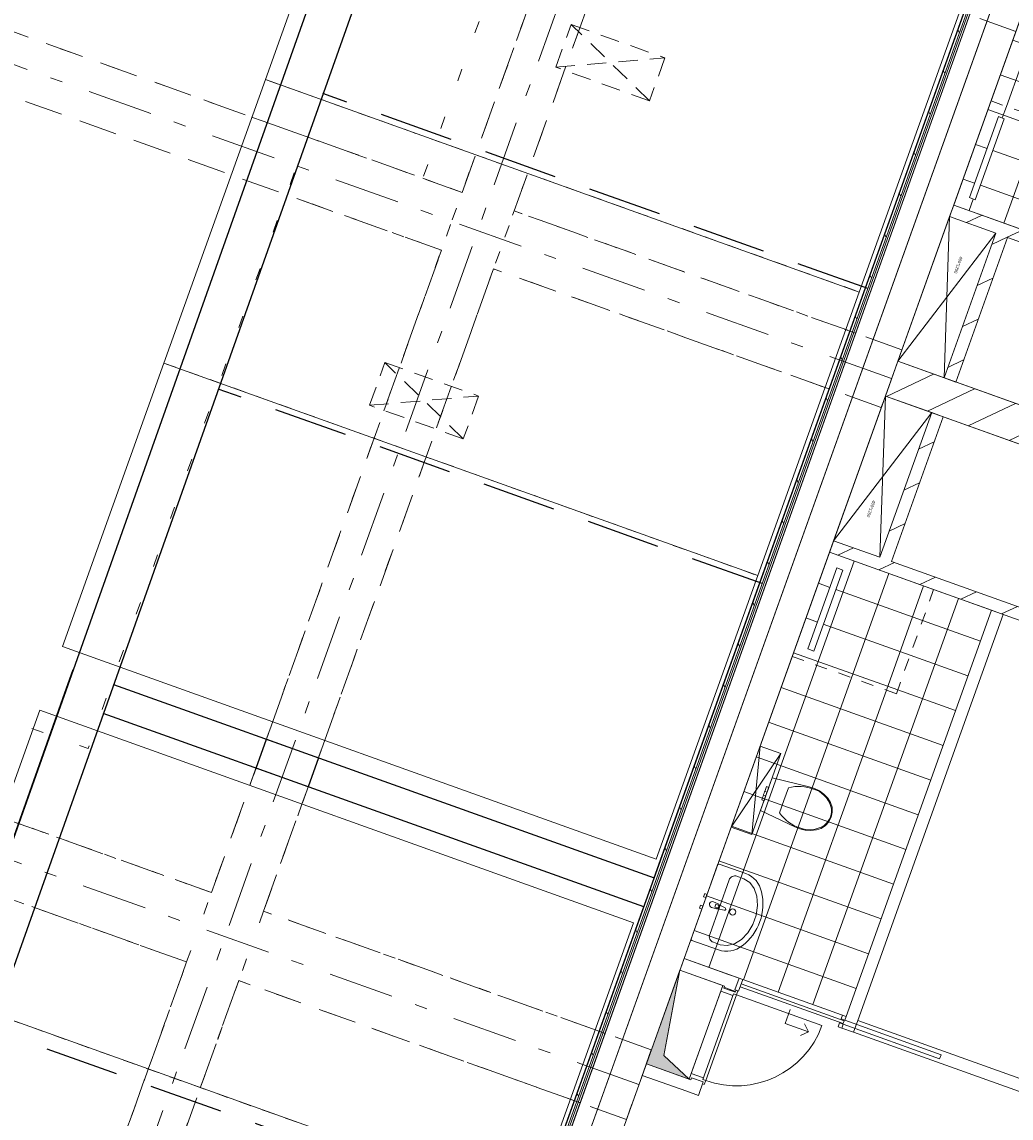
# Model space of a CAD drawing. Header units: metres. Extents: x 136314.7 to 136393.7, y 453293.7 to 453383.2.
# Tile 28 of 95: x 136362.3 to 136370.4, y 453301.6 to 453310.5. Entities that reach past the tile are written whole.
import ezdxf

# ---------------------------------------------------------------- set-up
doc = ezdxf.new("R2010")
doc.units = ezdxf.units.M
doc.set_wipeout_variables(frame=1)
for name, pattern in [('B0602', [312.5, 0, -312.5]), ('B0605', [966.6699999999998, 533.33, -233.3366666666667, 0.003333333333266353, -199.9999999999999]), ('B0701', [234.1199934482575, 155.9999942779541, -78.11999917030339]), ('B0702', [117.3700004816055, 78.11999917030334, -39.25000131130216]), ('B0703', [468.7000036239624, 312.5, -156.2000036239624]), ('DASHED__G2', [0.8999999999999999, 0.6, -0.3]), ('Wipeout_Contour', [1000, 0, -1000])]:
    doc.linetypes.add(name, pattern=pattern)
for name, color, linetype in [('-DR-nw-vh-scheiding verhardingen', 1, 'Continuous'), ('kavelgrens', 211, 'Continuous'), ('SIT_Situatie plgr_4_23 Vloeren', 7, 'Continuous'), ('SIT_Situatie plgr_4_74 Sanitair', 7, 'Continuous'), ('SIT_Situatie plgr_4_New_21 Buitenwanden', 7, 'Continuous'), ('SIT_Situatie plgr_4_New_21 Buitenwanden Afdek-arcering', 7, 'Continuous'), ('SIT_Situatie plgr_4_New_21 Buitenwanden Doorsnede-arcering', 7, 'Continuous'), ('SIT_Situatie plgr_4_New_21 Buitenwanden Laagscheidingslijnen', 7, 'Continuous'), ('SIT_Situatie plgr_4_New_22 C Binnenwanden', 7, 'Continuous'), ('SIT_Situatie plgr_4_New_22 C Binnenwanden Doorsnede-arcering', 7, 'Continuous'), ('SIT_Situatie plgr_4_New_22 NC Binnenwanden', 7, 'Continuous'), ('SIT_Situatie plgr_4_New_22 NC Binnenwanden Deuren', 7, 'Continuous'), ('SIT_Situatie plgr_4_New_22 NC Binnenwanden Doorsnede-arcering', 7, 'Continuous'), ('SIT_Situatie plgr_4_New_22 NC Binnenwanden Laagscheidingslijnen', 7, 'Continuous'), ('SIT_Situatie plgr_4_New_23 Vloeren', 7, 'Continuous'), ('SIT_Situatie plgr_4_New_28 Draagconstructies', 7, 'Continuous'), ('SIT_Situatie plgr_4_New_43 Vloerafwerking', 7, 'Continuous'), ('SIT_Situatie plgr_4_New_43 Vloerafwerking Afdek-arcering', 7, 'Continuous'), ('SIT_Situatie plgr_4_New_45 Plafondafwerking', 7, 'Continuous'), ('SIT_Situatie plgr_4_New_66 Transportvoorzieningen', 7, 'Continuous'), ('SIT_Situatie plgr_4_New_66 Transportvoorzieningen 2D arcering', 7, 'Continuous'), ('SIT_Situatie plgr_4_New_74 Sanitair', 7, 'Continuous'), ('SIT_Situatie plgr_4_New_90 Terrein perceel', 7, 'Continuous')]:
    doc.layers.add(name, color=color, linetype=linetype)
doc.styles.add('GENERATED_STYLE_1', font='arial.ttf')
pattern_1 = [(250.3081718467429, (373.4740483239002, 14427.91438714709), (-282.4555840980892, 101.0882931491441), []), (340.3081718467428, (373.4740483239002, 14427.91438714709), (101.088293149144, 282.4555840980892), [])]
pattern_2 = [(70.30827114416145, (-1597.742849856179, 8920.028319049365), (-282.4557592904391, 101.0878036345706), []), (160.3082711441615, (-1597.742849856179, 8920.028319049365), (101.0878036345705, 282.4557592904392), [])]
pattern_3 = [(205.3082214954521, (19084.40436645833, 24879.28353662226), (-106.8718969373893, 226.0053044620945), [])]

# ---------------------------------------------------------------- blocks, each defined once
blk = doc.blocks.new('*X127')
at = {"layer": 'SIT_Situatie plgr_4_New_22 NC Binnenwanden Doorsnede-arcering', "color": 7, "linetype": 'Continuous', "lineweight": 0}
for p, q in [((179729.4618832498, -145225.3347596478), (179771.3360624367, -145240.3211078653)), ((179771.3360624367, -145240.3211078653), (179823.6137685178, -145259.0307738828))]:
    blk.add_line(p, q, dxfattribs=at)
blk = doc.blocks.new('woonblok 1 jutfasehof')
at = {"layer": 'SIT_Situatie plgr_4_New_23 Vloeren', "color": 252, "linetype": 'Continuous', "lineweight": 0, "flags": 128}
blk.add_lwpolyline([(-4570.235234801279, 2395.052338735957), (-351.289118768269, 885.1335978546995), (2991.355397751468, 10225.0006943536), (-1227.591152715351, 11734.92009869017)], close=True, dxfattribs=at)
at = {"layer": 'SIT_Situatie plgr_4_New_28 Draagconstructies', "color": 252, "linetype": 'B0703', "lineweight": 0}
for p, q in [((-6709.186893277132, 7695.786497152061), (-13808.23955067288, 10236.46615295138)), ((-6911.362990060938, 7130.875153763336), (-11124.66013958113, 8638.771892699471)), ((-8148.006896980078, 3675.500808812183), (-6911.363028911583, 7130.875310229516)), ((-7724.323387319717, 3523.868742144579), (-6487.679521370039, 6979.243237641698))]:
    blk.add_line(p, q, dxfattribs=at)
at = {"layer": 'SIT_Situatie plgr_4_New_28 Draagconstructies', "color": 252, "linetype": 'Continuous', "lineweight": 0, "flags": 128}
blk.add_lwpolyline([(-5839.03127818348, 8791.667042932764), (-6262.714785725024, 8943.299115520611), (-6346.954826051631, 8707.919389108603), (-5923.271318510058, 8556.287316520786)], close=True, dxfattribs=at)
at = {"layer": 'SIT_Situatie plgr_4_New_45 Plafondafwerking', "color": 252, "linetype": 'B0602', "lineweight": 0, "flags": 128}
for points in [[(-6709.186873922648, 7695.786527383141), (-12052.30671153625, 9608.035459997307), (-12254.4828201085, 9043.124083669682), (-6911.362982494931, 7130.875151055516)], [(-5923.271318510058, 8556.287316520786), (-6346.954826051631, 8707.919389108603), (-6709.186997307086, 7695.78657154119)], [(-6285.503501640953, 7544.154465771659), (-5923.271318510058, 8556.287316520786)], [(-6911.362982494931, 7130.875151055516), (-6709.186873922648, 7695.786527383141)], [(-6285.503546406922, 7544.154481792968), (-6487.679643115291, 6979.243138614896)], [(-6911.363105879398, 7130.875195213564), (-8181.702869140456, 3581.349046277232)], [(-8181.702869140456, 3581.349046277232), (-7758.019361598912, 3429.716973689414), (-6487.67959834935, 6979.243122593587)]]:
    blk.add_lwpolyline(points, dxfattribs=at)
blk.add_lwpolyline([(-6911.363070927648, 7130.875183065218), (-11124.66013958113, 8638.771892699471), (-12361.30393243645, 5183.397506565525), (-8148.006863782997, 3675.500796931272)], close=True, dxfattribs=at)
at = {"layer": 'SIT_Situatie plgr_4_New_66 Transportvoorzieningen', "color": 252, "linetype": 'B0701', "lineweight": 0}
blk.add_line((-5423.438167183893, 11659.33200904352), (-5298.762714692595, 12007.69420213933), dxfattribs=at)
at = {"layer": 'SIT_Situatie plgr_4_New_90 Terrein perceel', "color": 252, "linetype": 'B0702', "lineweight": 0}
for p, q in [((-6269.913545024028, 14309.55346367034), (-1439.957545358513, 12580.95150771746)), ((-7095.469838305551, 12002.83354005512), (-2265.513838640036, 10274.23158410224)), ((-8931.905573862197, 6871.547572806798), (-4101.937831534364, 5142.941414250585))]:
    blk.add_line(p, q, dxfattribs=at)
at = {"layer": 'SIT_Situatie plgr_4_New_90 Terrein perceel', "color": 252, "linetype": 'Continuous', "lineweight": 0, "flags": 128}
blk.add_lwpolyline([(-5028.357380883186, 2346.587036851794), (1357.037643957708, 20188.37020970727), (-8900.810824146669, 23859.55116394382), (-15407.51141855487, 5678.821432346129), (-12879.53318051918, 4774.083407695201), (-12724.53159484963, 5207.181856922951), (-12442.07592261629, 5106.093807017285), (-12475.77193910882, 5011.941916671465), (-8215.398884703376, 3487.19715550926), (-8181.702868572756, 3581.349046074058), (-7758.019361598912, 3429.716973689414), (-7791.715377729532, 3335.565083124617)], close=True, dxfattribs=at)
at = {"color": 252, "linetype": 'Wipeout_Contour', "lineweight": 0, "ltscale": 916271.8371536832}
blk.add_wipeout([(-5047.930589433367, 2247.3808109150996), (1502.5749037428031, 20550.508217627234), (1488.4521201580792, 20555.562620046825), (-5062.053373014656, 2252.435213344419)], dxfattribs=at).dxf.layer = 'SIT_Situatie plgr_4_New_21 Buitenwanden Afdek-arcering'
at = {"color": 252, "linetype": 'Wipeout_Contour', "lineweight": 0, "ltscale": 916585.0394046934}
blk.add_wipeout([(-4906.7027536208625, 2196.8367866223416), (1643.802739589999, 20499.96419343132), (1502.5749037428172, 20550.508217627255), (-5047.930589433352, 2247.3808109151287)], dxfattribs=at).dxf.layer = 'SIT_Situatie plgr_4_New_21 Buitenwanden Afdek-arcering'
at = {"layer": 'SIT_Situatie plgr_4_New_21 Buitenwanden Doorsnede-arcering', "linetype": 'Continuous', "lineweight": 0}
h = blk.add_hatch(dxfattribs=at)
h.set_pattern_fill('310_NAALDHOUT__01__0004', color=252, style=0, pattern_type=2)
h.set_pattern_definition([(295.3082214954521, (19084.40436645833, 24879.28353662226), (226.0053044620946, 106.8718969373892), [])])
h.paths.add_polyline_path([(1421.802942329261, 20473.20433512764), (-5057.940980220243, 2367.795721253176), (-5039.11060210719, 2361.056518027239), (1440.633320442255, 20466.46513190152)])
at = {"layer": 'SIT_Situatie plgr_4_New_22 C Binnenwanden Doorsnede-arcering', "linetype": 'Continuous', "lineweight": 0}
h = blk.add_hatch(dxfattribs=at)
h.set_pattern_fill('130_KALKZANDSTEEN_0004', color=252, style=0, pattern_type=2)
h.set_pattern_definition(pattern_3)
h.paths.add_polyline_path([(3100.917649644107, 10504.42443748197), (-1126.502197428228, 12017.37544605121), (-1227.590245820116, 11734.91977435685), (2999.829607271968, 10221.96876363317)])
at = {"layer": 'SIT_Situatie plgr_4_New_22 NC Binnenwanden Doorsnede-arcering', "linetype": 'Continuous', "lineweight": 0}
h = blk.add_hatch(dxfattribs=at)
h.set_pattern_fill('130_KALKZANDSTEEN_0004', color=252, style=0, pattern_type=2)
h.set_pattern_definition(pattern_3)
h.paths.add_polyline_path([(1620.992275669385, 12467.92821485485), (-671.6066846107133, 13288.42641517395), (-705.3027027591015, 13194.27452533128), (1587.296257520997, 12373.77632501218)])
h = blk.add_hatch(dxfattribs=at)
h.set_pattern_fill('130_KALKZANDSTEEN_0004', color=252, style=0, pattern_type=2)
h.set_pattern_definition(pattern_3)
h.paths.add_polyline_path([(-328.6927504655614, 13059.48959633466), (-749.8932693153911, 11882.59100005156), (-655.7413871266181, 11848.89496051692), (-234.5408606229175, 13025.79357818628)])
h = blk.add_hatch(dxfattribs=at)
h.set_pattern_fill('130_KALKZANDSTEEN_0004', color=252, style=0, pattern_type=2)
h.set_pattern_definition(pattern_3)
h.paths.add_polyline_path([(-1178.029232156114, 10389.54026916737), (-756.8292907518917, 11566.43909623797), (-850.9811896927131, 11600.13508896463), (-1272.181123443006, 10423.23628328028)])
h = blk.add_hatch(dxfattribs=at)
h.set_pattern_fill('130_KALKZANDSTEEN_0004', color=252, style=0, pattern_type=2)
h.set_pattern_definition(pattern_3)
h.paths.add_polyline_path([(643.8077238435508, 9737.523162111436), (-1648.791081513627, 10558.02119613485), (-1682.487095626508, 10463.86930484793), (610.1117097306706, 9643.371270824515)])
at = {"layer": 'SIT_Situatie plgr_4_New_43 Vloerafwerking Afdek-arcering', "linetype": 'Continuous', "lineweight": 0}
h = blk.add_hatch(dxfattribs=at)
h.set_pattern_fill('950_RASTER_300_0004', color=252, style=0, pattern_type=2)
h.set_pattern_definition(pattern_1)
h.paths.add_polyline_path([(1829.251913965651, 16121.41150454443), (511.1258465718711, 16593.15669146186), (-368.3417324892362, 14135.79335108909), (479.0252273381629, 13832.52839736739), (175.7602736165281, 12985.16143754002), (646.5193811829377, 12816.68120434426)])
h = blk.add_hatch(dxfattribs=at)
h.set_pattern_fill('950_RASTER_300_0004', color=252, style=0, pattern_type=2)
h.set_pattern_definition(pattern_1)
h.paths.add_polyline_path([(479.0252106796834, 13832.52838705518), (-368.3417331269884, 14135.79333504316), (-671.6066739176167, 13288.426411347), (175.7602698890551, 12985.16146335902)])
h.paths.add_polyline_path([(-260.8098638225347, 13991.09718138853), (-496.6825495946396, 13332.03414691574), (-543.7584115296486, 13348.88217116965), (-307.8857257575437, 14007.94520564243)], flags=0)
h = blk.add_hatch(dxfattribs=at)
h.set_pattern_fill('950_RASTER_300_0004', color=252, style=0, pattern_type=2)
h.set_pattern_definition(pattern_2)
h.paths.add_polyline_path([(-1138.383087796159, 9313.23837230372), (-835.1196155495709, 10160.60582157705), (-1682.487084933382, 10463.86930102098), (-1985.750557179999, 9616.501851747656)])
h.paths.add_polyline_path([(-1810.826515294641, 9660.109871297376), (-1857.902406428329, 9676.957813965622), (-1622.030862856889, 10336.02125722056), (-1574.9549717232, 10319.17331455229)], flags=0)
h = blk.add_hatch(dxfattribs=at)
h.set_pattern_fill('950_RASTER_300_0004', color=252, style=0, pattern_type=2)
h.set_pattern_definition(pattern_2)
h.paths.add_polyline_path([(-1547.087978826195, 6687.394053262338), (-364.3603135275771, 9992.126095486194), (-835.119596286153, 10160.60583916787), (-1138.383081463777, 9313.23835376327), (-1985.750566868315, 9616.501838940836), (-2865.214746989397, 7159.137282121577)])
at = {"layer": 'SIT_Situatie plgr_4_New_66 Transportvoorzieningen 2D arcering', "linetype": 'Continuous', "lineweight": 0}
blk.add_hatch(color=252, dxfattribs=at).paths.add_polyline_path([(-2898.912630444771, 7064.986059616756), (-3171.850360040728, 6302.355749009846), (-2823.488364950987, 6177.680489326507), (-3030.44888170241, 6369.220746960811)])
at = {"layer": 'SIT_Situatie plgr_4_New_21 Buitenwanden', "color": 252, "linetype": 'Continuous', "lineweight": 0, "flags": 128}
for points in [[(1488.452120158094, 20555.56262004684), (-5062.053373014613, 2252.435213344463)], [(1468.878887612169, 20456.35632706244), (-5089.713649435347, 2130.632466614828)], [(1421.802942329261, 20473.20433512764), (-5057.940980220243, 2367.795721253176)], [(-5010.865034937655, 2350.94771318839), (1468.878887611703, 20456.35632706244)], [(-4906.702753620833, 2196.836786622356), (1643.802739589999, 20499.96419343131)], [(-4906.702753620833, 2196.836786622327), (1610.10672345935, 20405.81230286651)]]:
    blk.add_lwpolyline(points, dxfattribs=at)
at = {"layer": 'SIT_Situatie plgr_4_New_21 Buitenwanden Laagscheidingslijnen', "color": 252, "linetype": 'Continuous', "lineweight": 0}
blk.add_line((1440.633320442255, 20466.46513190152), (-5039.11060210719, 2361.056518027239), dxfattribs=at)
at = {"layer": 'SIT_Situatie plgr_4_New_22 C Binnenwanden', "color": 252, "linetype": 'Continuous', "lineweight": 0, "flags": 128}
for points in [[(1643.802739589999, 20499.96419343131), (-4906.365793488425, 2197.778305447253)], [(-4670.986067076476, 2113.538265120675), (1879.182466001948, 20415.7241531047)], [(-1126.502197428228, 12017.37544605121), (-1227.590245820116, 11734.91977435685)], [(3100.917649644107, 10504.42443748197), (-1126.502197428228, 12017.37544605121)], [(-1227.590245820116, 11734.91977435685), (2999.829607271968, 10221.96876363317)]]:
    blk.add_lwpolyline(points, dxfattribs=at)
at = {"layer": 'SIT_Situatie plgr_4_New_22 NC Binnenwanden', "color": 252, "linetype": 'Continuous', "lineweight": 0}
for p, q in [((-2451.690068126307, 6904.929595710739), (-2417.994051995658, 6999.081486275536)), ((-2448.172773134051, 6885.083809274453), (-2542.324663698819, 6918.779825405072)), ((-1580.785080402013, 6593.241446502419), (-1569.918115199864, 6623.605431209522)), ((-1569.918115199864, 6623.605431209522), (-786.1036262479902, 6343.086096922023)), ((-1557.956029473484, 6657.029352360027), (-1547.089064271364, 6687.393337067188)), ((-774.1415405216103, 6376.510018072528), (-1557.956029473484, 6657.029352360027)), ((-786.1036262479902, 6343.086096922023), (-774.1415405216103, 6376.510018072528)), ((-2709.316898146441, 6155.40665739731), (-2803.468788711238, 6189.10267352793))]:
    blk.add_line(p, q, dxfattribs=at)
at = {"layer": 'SIT_Situatie plgr_4_New_22 NC Binnenwanden', "color": 252, "linetype": 'Continuous', "lineweight": 0, "flags": 128}
for points in [[(-671.6066846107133, 13288.42641517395), (-705.3027027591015, 13194.27452533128)], [(1620.992275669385, 12467.92821485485), (-671.6066846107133, 13288.42641517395)], [(-705.3027027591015, 13194.27452533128), (-328.6927504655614, 13059.48959633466)], [(-328.6927504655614, 13059.48959633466), (-749.8932693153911, 11882.59100005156)], [(-655.7413871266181, 11848.89496051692), (-234.5408606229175, 13025.79357818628)], [(-234.5408606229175, 13025.79357818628), (1587.296257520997, 12373.77632501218)], [(-749.8932693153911, 11882.59100005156), (-655.7413871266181, 11848.89496051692)], [(-850.9811896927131, 11600.13508896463), (-1272.181123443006, 10423.23628328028)], [(-756.8292907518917, 11566.43909623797), (-850.9811896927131, 11600.13508896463)], [(-1178.029232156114, 10389.54026916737), (-756.8292907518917, 11566.43909623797)], [(-1648.791081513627, 10558.02119613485), (-1682.487095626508, 10463.86930484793)], [(-1272.181123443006, 10423.23628328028), (-1648.791081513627, 10558.02119613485)], [(-1682.487095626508, 10463.86930484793), (610.1117097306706, 9643.371270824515)], [(643.8077238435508, 9737.523162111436), (-1178.029232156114, 10389.54026916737)], [(-364.3596713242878, 9992.124768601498), (-1547.089063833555, 6687.393336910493)], [(-270.2077800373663, 9958.428754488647), (-364.3596713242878, 9992.124768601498)], [(-1452.937173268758, 6653.697320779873), (-270.2077800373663, 9958.428754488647)], [(-2417.994058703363, 6999.081488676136), (-2865.216608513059, 7159.137948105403)], [(-2502.731833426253, 7029.40830585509), (-2865.216569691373, 7159.138053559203)], [(-2898.912636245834, 7064.986061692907), (-2536.427856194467, 6935.256399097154)], [(-2898.912597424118, 7064.986167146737), (-2536.427850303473, 6935.256415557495)], [(-2408.57995116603, 6995.71226652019), (-2502.731833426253, 7029.40830585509)], [(-2536.427856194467, 6935.256399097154), (-2542.324656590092, 6918.779825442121)], [(-2448.172768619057, 6885.083802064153), (-2442.275965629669, 6901.560382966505)], [(419.2722683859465, 5983.652362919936), (-1452.937173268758, 6653.697320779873)], [(-1580.785059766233, 6593.241439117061), (-1486.633169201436, 6559.545422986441)], [(-1486.633169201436, 6559.545422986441), (385.5762593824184, 5889.500469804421)], [(-3205.546372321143, 6208.203857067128), (-3171.850375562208, 6302.355754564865)], [(-2809.365565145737, 6172.626165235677), (-3171.850375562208, 6302.355754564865)], [(-3205.546372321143, 6208.203857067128), (-2843.061582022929, 6078.474274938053)], [(-2803.468789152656, 6189.102670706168), (-2809.365565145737, 6172.626165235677)], [(-2748.909684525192, 6044.778278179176), (-2709.316897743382, 6155.406656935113)], [(-2748.909684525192, 6044.778278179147), (-2843.061582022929, 6078.474274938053)]]:
    blk.add_lwpolyline(points, dxfattribs=at)
at = {"layer": 'SIT_Situatie plgr_4_New_22 NC Binnenwanden Deuren', "color": 252, "linetype": 'Continuous', "lineweight": 0}
for p, q in [((-2451.690068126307, 6904.929595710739), (-2417.994051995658, 6999.081486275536)), ((-2451.690068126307, 6904.929595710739), (-2417.994051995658, 6999.081486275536)), ((-2451.690068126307, 6904.929595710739), (-2417.994051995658, 6999.081486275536)), ((-2387.394687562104, 6988.130281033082), (-2421.090703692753, 6893.978390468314)), ((-2417.994051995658, 6999.081486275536), (-2387.394687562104, 6988.130281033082)), ((-2567.398646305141, 6893.234861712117), (-2806.640366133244, 6224.756440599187)), ((-2463.955518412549, 6872.145307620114), (-2713.306043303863, 6175.421319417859)), ((-2567.398646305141, 6893.234861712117), (-2550.550637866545, 6940.310806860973)), ((-2469.00992094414, 6858.022524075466), (-2567.398646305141, 6893.234861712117)), ((-2550.550637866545, 6940.310806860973), (-2536.427854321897, 6935.256404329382)), ((-2536.427854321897, 6935.256404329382), (-2542.3246572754, 6918.779823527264)), ((-2542.3246572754, 6918.779823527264), (-2448.172766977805, 6885.083806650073)), ((-2448.172766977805, 6885.083806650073), (-2542.3246572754, 6918.779823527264)), ((-2448.172766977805, 6885.083806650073), (-2542.3246572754, 6918.779823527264)), ((-2463.955518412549, 6872.145307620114), (-2469.00992094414, 6858.022524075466)), ((-2439.946786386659, 6863.552823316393), (-2463.955518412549, 6872.145307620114)), ((-2439.946786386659, 6863.552823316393), (-2463.955518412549, 6872.145307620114)), ((-2421.090703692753, 6893.978390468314), (-2451.690068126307, 6904.929595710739)), ((-2448.172766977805, 6885.083806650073), (-2442.275964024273, 6901.560387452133)), ((-2442.275964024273, 6901.560387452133), (-2428.153180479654, 6896.505984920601)), ((-2428.153180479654, 6896.505984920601), (-2439.946786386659, 6863.552823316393)), ((-2399.946453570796, 6953.05870179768), (-2408.53893768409, 6929.049969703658)), ((-2408.53893768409, 6929.049969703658), (-1570.587111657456, 6629.155426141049)), ((-1561.994627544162, 6653.164158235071), (-2399.946453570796, 6953.05870179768)), ((-2689.297311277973, 6166.828835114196), (-2439.946786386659, 6863.552823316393)), ((-2689.297311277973, 6166.828835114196), (-2439.946786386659, 6863.552823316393)), ((-2439.946786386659, 6863.552823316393), (-1743.222798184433, 6614.202298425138)), ((-2002.114790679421, 6744.03111868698), (-2042.550010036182, 6631.048850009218)), ((-1588.555393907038, 6667.98055760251), (-1577.688428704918, 6698.344542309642)), ((-1577.688428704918, 6698.344542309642), (-1547.089064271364, 6687.393337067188)), ((-2042.550010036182, 6631.048850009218), (-1854.246228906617, 6563.656817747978)), ((-1854.246228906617, 6563.656817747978), (-1884.474166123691, 6627.580771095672)), ((-1611.384444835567, 6604.192651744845), (-1600.517479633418, 6634.556636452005)), ((-1580.785080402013, 6593.241446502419), (-1611.384444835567, 6604.192651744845)), ((-1600.517479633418, 6634.556636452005), (-1569.918115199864, 6623.605431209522)), ((-1557.956029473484, 6657.029352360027), (-1588.555393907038, 6667.98055760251)), ((-1569.918115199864, 6623.605431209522), (-1580.785080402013, 6593.241446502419)), ((-1580.785080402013, 6593.241446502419), (-1569.918115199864, 6623.605431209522)), ((-1580.785080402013, 6593.241446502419), (-1569.918115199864, 6623.605431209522)), ((-1570.587111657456, 6629.155426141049), (-1561.994627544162, 6653.164158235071)), ((-1547.089064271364, 6687.393337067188), (-1557.956029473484, 6657.029352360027)), ((-1557.956029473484, 6657.029352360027), (-1547.089064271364, 6687.393337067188)), ((-1557.956029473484, 6657.029352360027), (-1547.089064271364, 6687.393337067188)), ((-1854.246228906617, 6563.656817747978), (-1918.170182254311, 6533.428880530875)), ((-2823.488374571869, 6177.68049545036), (-2806.640366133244, 6224.756440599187)), ((-2809.365591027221, 6172.626092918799), (-2823.488374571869, 6177.68049545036)), ((-2803.468788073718, 6189.102673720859), (-2809.365591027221, 6172.626092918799)), ((-2806.640366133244, 6224.756440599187), (-2708.251640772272, 6189.544102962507)), ((-2709.316897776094, 6155.406656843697), (-2803.468788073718, 6189.102673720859)), ((-2709.316897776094, 6155.406656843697), (-2803.468788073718, 6189.102673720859)), ((-2709.316897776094, 6155.406656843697), (-2803.468788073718, 6189.102673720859)), ((-2715.213700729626, 6138.930076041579), (-2709.316897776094, 6155.406656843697)), ((-2708.251640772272, 6189.544102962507), (-2713.306043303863, 6175.421319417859)), ((-2713.306043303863, 6175.421319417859), (-2689.297311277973, 6166.828835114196)), ((-2713.306043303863, 6175.421319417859), (-2689.297311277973, 6166.828835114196)), ((-2689.297311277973, 6166.828835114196), (-2701.090917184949, 6133.875673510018)), ((-2701.090917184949, 6133.875673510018), (-2715.213700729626, 6138.930076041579))]:
    blk.add_line(p, q, dxfattribs=at)
blk.add_arc((-2439.946786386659, 6863.552823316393), 740.0000000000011, 250.3082214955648, 340.3082214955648, dxfattribs=at)
at = {"layer": 'SIT_Situatie plgr_4_New_22 NC Binnenwanden Laagscheidingslijnen', "color": 252, "linetype": 'Continuous', "lineweight": 0}
blk.add_line((-1452.937173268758, 6653.697320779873), (-1486.633169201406, 6559.545422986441), dxfattribs=at)
blk.add_line((-1452.937173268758, 6653.697320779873), (-1486.633169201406, 6559.545422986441), dxfattribs=at)
at = {"layer": 'SIT_Situatie plgr_4_New_23 Vloeren', "color": 252, "linetype": 'Continuous', "lineweight": 0, "flags": 128}
blk.add_lwpolyline([(5997.040555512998, 18623.35002662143), (1778.094154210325, 20133.26857567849), (-1126.502431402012, 12017.37562254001), (3199.777006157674, 10469.04365767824), (3690.390900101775, 11839.89490107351), (3583.057863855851, 11878.30831690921), (4519.133592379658, 14493.84886375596)], close=True, dxfattribs=at)
at = {"layer": 'SIT_Situatie plgr_4_New_28 Draagconstructies', "color": 252, "linetype": 'B0605', "lineweight": 0}
for p, q in [((-8003.557176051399, 3411.38099493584), (-1635.009936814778, 21206.08835551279)), ((-1177.046458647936, 11876.14769220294), (-11980.97565790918, 15742.76545620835)), ((-3232.503434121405, 6132.882331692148), (-14036.43265205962, 9999.500103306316))]:
    blk.add_line(p, q, dxfattribs=at)
at = {"layer": 'SIT_Situatie plgr_4_New_28 Draagconstructies', "color": 252, "linetype": 'B0703', "lineweight": 0}
for p, q in [((-4670.577899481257, 13391.97601942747), (-3743.934627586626, 15981.16084158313)), ((-4670.577925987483, 13391.97591211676), (-11769.63057083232, 15932.65556281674)), ((-4246.894391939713, 13240.34394683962), (-3320.251120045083, 15829.52876899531)), ((-166.1631005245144, 14700.7124724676), (-3320.251005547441, 15829.52885934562)), ((-4839.05800664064, 12921.2164592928), (-11938.11064594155, 15461.89610800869)), ((-1092.806418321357, 12111.52741861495), (-4246.894323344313, 13240.34380549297)), ((-6709.186975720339, 7695.786516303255), (-4839.057990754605, 12921.21654985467)), ((-6285.503468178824, 7544.154443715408), (-4415.374483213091, 12769.58447726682)), ((-1261.286498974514, 11640.76796579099), (-4415.374666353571, 12769.58444656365)), ((-1092.806418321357, 12111.52741861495), (-1261.286498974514, 11640.76796579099)), ((-3131.415385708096, 6415.338003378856), (-6285.50355300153, 7544.154484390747)), ((-3333.591482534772, 5850.42666000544), (-6487.679649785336, 6979.243141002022)), ((-3131.415385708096, 6415.338003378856), (-3333.591482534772, 5850.42666000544))]:
    blk.add_line(p, q, dxfattribs=at)
at = {"layer": 'SIT_Situatie plgr_4_New_43 Vloerafwerking', "color": 252, "linetype": 'Continuous', "lineweight": 0, "flags": 128}
for points in [[(5997.040611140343, 18623.35000671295), (5981.034834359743, 18629.07831348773), (6082.122882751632, 18911.53398518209), (5076.580691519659, 19271.40743745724), (4975.492643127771, 18988.95176576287), (1778.094213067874, 20133.26855461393), (-1126.502377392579, 12017.37558792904), (1166.096063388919, 11196.8776449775), (1238.87935394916, 11400.24543776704), (1414.001845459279, 11337.57085685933), (1762.418767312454, 12311.10172943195), (1587.296250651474, 12373.77633180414), (1690.405960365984, 12661.88078199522), (1978.484272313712, 12558.78044449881), (1915.809693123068, 12383.65796271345), (3554.079351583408, 11797.33768905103)], [(-260.8098638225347, 13991.09718138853), (-496.6825495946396, 13332.03414691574), (-543.7584115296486, 13348.88217116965), (-307.8857257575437, 14007.94520564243)], [(-351.2888472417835, 885.1337722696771), (-367.294624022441, 890.8620790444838), (-468.3826724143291, 608.4064073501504), (-1568.076754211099, 1001.975875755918), (-1466.988705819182, 1284.43154745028), (-4570.235245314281, 2395.052320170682), (-1227.590278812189, 11734.91972981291), (1065.007966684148, 10914.42184073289), (992.2246629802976, 10711.05401176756), (1167.347588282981, 10648.37927544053), (818.9307814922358, 9674.848727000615), (643.8078354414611, 9737.523470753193), (540.6980239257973, 9449.418679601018), (828.7763446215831, 9346.318341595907), (891.450923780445, 9521.440827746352), (2529.720750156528, 8935.120508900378)], [(-1810.826515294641, 9660.109871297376), (-1574.9549717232, 10319.17331455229), (-1622.030862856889, 10336.02125722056), (-1857.902406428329, 9676.957813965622)]]:
    blk.add_lwpolyline(points, close=True, dxfattribs=at)
for points in [[(-368.3417324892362, 14135.79335108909), (511.1258465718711, 16593.15669146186), (1829.251913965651, 16121.41150454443)], [(175.7602698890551, 12985.16146335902), (-671.6066739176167, 13288.426411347), (-368.3417331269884, 14135.79333504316)], [(175.7602698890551, 12985.16146335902), (-671.6066739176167, 13288.426411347), (-368.3417331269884, 14135.79333504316)], [(-835.1196155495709, 10160.60582157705), (-1682.487084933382, 10463.86930102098), (-1985.750557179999, 9616.501851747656)], [(-835.1196155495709, 10160.60582157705), (-1682.487084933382, 10463.86930102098), (-1985.750557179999, 9616.501851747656)], [(-1547.087978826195, 6687.394053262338), (-364.3603135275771, 9992.126095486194), (-835.119596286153, 10160.60583916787)], [(-1985.750566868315, 9616.501838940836), (-2865.214746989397, 7159.137282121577), (-1547.087978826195, 6687.394053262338)]]:
    blk.add_lwpolyline(points, dxfattribs=at)
at = {"layer": 'SIT_Situatie plgr_4_New_43 Vloerafwerking', "color": 252, "linetype": 'B0702', "lineweight": 0, "flags": 128}
for points in [[(479.0252221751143, 13832.52838294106), (-368.3417324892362, 14135.79335108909)], [(-835.119596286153, 10160.60583916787), (-1138.383081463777, 9313.23835376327)], [(-1138.383081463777, 9313.23835376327), (-1985.750566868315, 9616.501838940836)]]:
    blk.add_lwpolyline(points, dxfattribs=at)
at = {"layer": 'SIT_Situatie plgr_4_New_45 Plafondafwerking', "color": 252, "linetype": 'B0602', "lineweight": 0, "flags": 128}
for points in [[(-11251.51384249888, 17187.45262832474), (-11708.43174310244, 15910.7532105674), (-4989.752916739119, 13506.20552966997)], [(-3743.934694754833, 15981.16099694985), (-6262.714785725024, 8943.299115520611)], [(-4989.752916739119, 13506.20552966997), (-4670.577993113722, 13391.97602975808), (-3743.934694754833, 15981.16099694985)], [(-6262.714785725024, 8943.299115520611), (-5839.03127818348, 8791.667042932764), (-3320.251187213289, 15829.52892436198)], [(-4532.835016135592, 14782.90494742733), (-4989.752916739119, 13506.20552966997)], [(-3508.022730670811, 6550.121990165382), (-6285.503546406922, 7544.154481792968)], [(-6487.679643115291, 6979.243138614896), (-3710.198827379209, 5985.210646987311), (-3508.022730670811, 6550.121990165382)]]:
    blk.add_lwpolyline(points, dxfattribs=at)
for points in [[(-589.8463616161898, 14852.34445685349), (-3320.251187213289, 15829.52892436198), (-4246.894485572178, 13240.34395717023), (-1516.489659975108, 12263.15948966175)], [(-4670.577993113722, 13391.97602975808), (-5931.271856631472, 13843.16570323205), (-6099.751966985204, 13372.40616742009), (-4839.058103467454, 12921.21649394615)], [(-12052.30672727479, 9608.035502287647), (-6709.186985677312, 7695.786604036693), (-4839.058079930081, 12921.21655971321), (-6099.751943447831, 13372.40623318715), (-7712.442803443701, 8866.298069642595), (-11794.86868152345, 10327.35729441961)], [(-1469.413744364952, 12246.31139859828), (-4246.894515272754, 13240.34387418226), (-4415.374572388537, 12769.58448712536), (-1637.893801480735, 11775.55201154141)], [(-1684.969746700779, 11792.4000195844), (-4415.374572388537, 12769.58448712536), (-6285.503501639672, 7544.154465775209), (-3555.098675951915, 6566.969998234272)], [(-3757.274772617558, 6002.058655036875), (-6487.679643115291, 6979.243138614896), (-7724.323420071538, 3523.868796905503), (-4993.918549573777, 2546.684313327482)]]:
    blk.add_lwpolyline(points, close=True, dxfattribs=at)
at = {"layer": 'SIT_Situatie plgr_4_New_66 Transportvoorzieningen', "color": 252, "linetype": 'B0701', "lineweight": 0}
for p, q in [((-3908.101734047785, 14409.56169801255), (-3783.426281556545, 14757.92389110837)), ((-3783.426281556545, 14757.92389110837), (-3020.796160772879, 14484.98596249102)), ((-3145.471613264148, 14136.62376939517), (-3783.426281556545, 14757.92389110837)), ((-3908.101734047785, 14409.56169801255), (-3020.796160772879, 14484.98596249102)), ((-3020.796160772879, 14484.98596249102), (-3145.471613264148, 14136.62376939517)), ((-3145.471613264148, 14136.62376939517), (-3908.101734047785, 14409.56169801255)), ((-5298.762714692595, 12007.69420213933), (-4536.132593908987, 11734.75627352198)), ((-4660.808046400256, 11386.39408042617), (-5298.762714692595, 12007.69420213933)), ((-5423.438167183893, 11659.33200904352), (-4536.132593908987, 11734.75627352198)), ((-4536.132593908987, 11734.75627352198), (-4660.808046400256, 11386.39408042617)), ((-4660.808046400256, 11386.39408042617), (-5423.438167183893, 11659.33200904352))]:
    blk.add_line(p, q, dxfattribs=at)
at = {"layer": 'SIT_Situatie plgr_4_New_66 Transportvoorzieningen', "color": 252, "linetype": 'Continuous', "lineweight": 0}
for p, q in [((-2898.912630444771, 7064.986059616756), (-3171.850360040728, 6302.355749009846)), ((-2898.912630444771, 7064.986059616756), (-3030.44888170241, 6369.220746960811)), ((-2898.912630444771, 7064.986059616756), (-2550.55063535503, 6940.310799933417)), ((-2550.55063535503, 6940.310799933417), (-2823.488364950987, 6177.680489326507)), ((-2823.488364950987, 6177.680489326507), (-3030.44888170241, 6369.220746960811)), ((-3171.850360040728, 6302.355749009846), (-2823.488364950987, 6177.680489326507))]:
    blk.add_line(p, q, dxfattribs=at)
at = {"layer": 'SIT_Situatie plgr_4_New_74 Sanitair', "color": 252, "linetype": 'Continuous', "lineweight": 0}
for p, q in [((-705.3021737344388, 13194.27422564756), (-1126.502372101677, 12017.37560271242)), ((-705.3021737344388, 13194.27422564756), (-749.8929809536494, 11882.59088364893)), ((-328.6927825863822, 13059.48950658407), (-705.3021737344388, 13194.27422564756)), ((-1126.502372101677, 12017.37560271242), (-328.6927825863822, 13059.48950658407)), ((-749.8929809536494, 11882.59088364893), (-328.6927825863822, 13059.48950658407)), ((-1126.502372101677, 12017.37560271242), (-749.8929809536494, 11882.59088364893)), ((-1648.790482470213, 10558.02109209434), (-1227.590284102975, 11734.91971502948)), ((-1227.590284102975, 11734.91971502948), (-1272.181091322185, 10423.23637303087)), ((-1227.590284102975, 11734.91971502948), (-850.9808929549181, 11600.13499596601)), ((-1648.790482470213, 10558.02109209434), (-850.9808929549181, 11600.13499596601)), ((-850.9808929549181, 11600.13499596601), (-1272.181091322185, 10423.23637303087)), ((-1272.181091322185, 10423.23637303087), (-1648.790482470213, 10558.02109209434)), ((-2246.894580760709, 8886.823983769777), (-2313.292788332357, 8167.107874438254)), ((-2077.421135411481, 8826.1712730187), (-2482.766233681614, 8227.760585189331)), ((-2219.578690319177, 8488.314505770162), (-2227.768520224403, 8465.43080158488)), ((-2217.999599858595, 8492.726738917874), (-2219.578690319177, 8488.314505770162)), ((-2200.748307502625, 8481.5753156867), (-2219.578690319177, 8488.314505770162)), ((-2214.187338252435, 8503.37881202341), (-2217.999599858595, 8492.726738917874)), ((-2210.375076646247, 8514.030885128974), (-2214.187338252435, 8503.37881202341)), ((-2208.795986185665, 8518.443118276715), (-2210.375076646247, 8514.030885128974)), ((-2200.748307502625, 8481.5753156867), (-2208.938137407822, 8458.691611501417)), ((-2200.606156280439, 8541.326822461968), (-2208.795986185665, 8518.443118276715)), ((-2189.965603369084, 8511.703928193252), (-2208.795986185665, 8518.443118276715)), ((-2199.169217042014, 8485.98754883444), (-2200.748307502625, 8481.5753156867)), ((-2194.980646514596, 8557.045403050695), (-2200.606156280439, 8541.326822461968)), ((-2195.356955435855, 8496.639621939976), (-2199.169217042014, 8485.98754883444)), ((-2191.544693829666, 8507.291695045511), (-2195.356955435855, 8496.639621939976)), ((-2176.150263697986, 8550.306212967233), (-2194.980646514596, 8557.045403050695)), ((-2189.965603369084, 8511.703928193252), (-2191.544693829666, 8507.291695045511)), ((-2181.775773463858, 8534.587632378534), (-2189.965603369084, 8511.703928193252)), ((-2176.150263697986, 8550.306212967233), (-2181.775773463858, 8534.587632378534)), ((-2052.798965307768, 8445.619661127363), (-2016.090108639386, 8548.190120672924)), ((-2227.768520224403, 8465.43080158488), (-2233.394029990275, 8449.712220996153)), ((-2214.563647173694, 8442.973030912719), (-2233.394029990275, 8449.712220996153)), ((-2208.938137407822, 8458.691611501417), (-2214.563647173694, 8442.973030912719)), ((-2089.507277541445, 8343.048498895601), (-2052.798965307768, 8445.619661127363)), ((-2498.522109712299, 7797.932633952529), (-2656.893181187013, 7355.418675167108)), ((-2434.598170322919, 7828.160600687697), (-2378.107026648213, 7807.943017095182)), ((-2378.107026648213, 7807.943017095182), (-2330.272027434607, 7778.561805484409)), ((-2330.272027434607, 7778.561805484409), (-2294.092400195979, 7729.822146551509)), ((-2294.092400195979, 7729.822146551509), (-2272.49920316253, 7665.672637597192)), ((-2606.16251207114, 7601.304092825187), (-2615.3278166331, 7575.69477435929)), ((-2592.161561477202, 7596.293300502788), (-2606.16251207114, 7601.304092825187)), ((-2267.241788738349, 7591.310290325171), (-2278.746081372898, 7512.75949986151)), ((-2272.49920316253, 7665.672637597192), (-2267.241788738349, 7591.310290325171)), ((-2615.3278166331, 7575.69477435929), (-2601.326866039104, 7570.68398203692)), ((-2278.746081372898, 7512.75949986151), (-2306.080071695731, 7436.383984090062)), ((-2306.080071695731, 7436.383984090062), (-2347.0293223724, 7368.371233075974)), ((-2398.276368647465, 7314.231235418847), (-2455.669479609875, 7278.350091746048)), ((-2347.0293223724, 7368.371233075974), (-2398.276368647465, 7314.231235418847)), ((-2570.17407077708, 7271.277152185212), (-2626.665214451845, 7291.494735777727)), ((-2514.559006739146, 7263.634678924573), (-2570.17407077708, 7271.277152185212)), ((-2455.669479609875, 7278.350091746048), (-2514.559006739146, 7263.634678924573))]:
    blk.add_line(p, q, dxfattribs=at)
at = {"layer": 'SIT_Situatie plgr_4_New_74 Sanitair', "color": 252, "linetype": 'Continuous', "lineweight": 0, "flags": 128}
for points in [[(-2077.421135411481, 8826.1712730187), (-2313.292788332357, 8167.107874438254), (-2482.766233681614, 8227.760585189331), (-2246.894580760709, 8886.823983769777)], [(-1764.722948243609, 8522.46747785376), (-1727.920204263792, 8496.120530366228), (-1695.660550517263, 8464.37280058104), (-1673.643164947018, 8429.305277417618), (-1661.283196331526, 8389.786577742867), (-1659.395839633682, 8348.42313575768), (-1668.105772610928, 8307.94213355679), (-1687.059226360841, 8271.127176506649), (-1714.76341584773, 8240.354228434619), (-1749.391557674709, 8217.652064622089), (-1788.659771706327, 8204.517993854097), (-1833.737970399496, 8200.448643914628), (-1878.900761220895, 8203.436273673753), (-1923.050092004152, 8213.408244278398), (-1965.112551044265, 8230.122105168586), (-2242.859752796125, 8363.909153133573), (-2147.854158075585, 8629.370090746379), (-1848.289834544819, 8556.543595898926), (-1805.173989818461, 8542.773064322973)], [(-2678.708180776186, 7680.266879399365), (-2687.806093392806, 7654.84586474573), (-2706.636474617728, 7661.585059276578), (-2697.538562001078, 7687.006073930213)], [(-2712.404153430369, 7586.114973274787), (-2721.502066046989, 7560.693958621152), (-2740.33244727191, 7567.433153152), (-2731.23453465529, 7592.854167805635)]]:
    blk.add_lwpolyline(points, close=True, dxfattribs=at)
for points in [[(-2585.337258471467, 7228.908794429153), (-2801.886642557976, 7306.409531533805, -0.414213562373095), (-2807.932235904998, 7319.194319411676), (-2700.105123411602, 7620.480419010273), (-2592.278010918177, 7921.766518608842, -0.414213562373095), (-2579.493223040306, 7927.812111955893), (-2362.943838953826, 7850.311374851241, -0.2648033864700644), (-2235.731518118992, 7702.125112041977, -0.1473526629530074), (-2248.175974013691, 7458.739750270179, -0.1473526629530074), (-2392.987413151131, 7262.727133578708, -0.2648033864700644), (-2585.33725847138, 7228.908794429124)], [(-2625.774795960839, 7620.431214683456), (-2587.623264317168, 7602.528730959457, -0.1210195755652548), (-2579.768104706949, 7596.244095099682), (-2532.163946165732, 7572.165504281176, -0.8825662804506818), (-2539.644452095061, 7551.263781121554), (-2591.716540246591, 7562.858266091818, -0.1210195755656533), (-2601.775572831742, 7562.984930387), (-2642.622782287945, 7573.355261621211, -0.9999999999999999)]]:
    blk.add_lwpolyline(points, format="xyb", close=True, dxfattribs=at)
at = {"layer": 'SIT_Situatie plgr_4_New_74 Sanitair', "color": 252, "linetype": 'Continuous', "lineweight": 0}
blk.add_circle((-2469.440485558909, 7537.927981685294), 25, dxfattribs=at)
for centre, radius, start, end in [((-2451.446156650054, 7781.084647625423), 49.99999999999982, 70.30824795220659, 160.3082479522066), ((-2596.744213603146, 7583.488641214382), 13.59999999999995, 250.3082472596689, 70.30824864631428), ((-2596.48822799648, 7583.397026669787), 21.08576984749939, 283.0792733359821, 37.53722257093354), ((-2609.81722812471, 7338.570688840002), 49.99999999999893, 160.3082479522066, 250.3082479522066)]:
    blk.add_arc(centre, radius, start, end, dxfattribs=at)
for centre, major_axis, ratio, start_param, end_param in [((-1962.730923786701, 8139.258671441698), (-143.2921429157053, -400.3813325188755), 0.8755458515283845, 3.117976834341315, 3.67099738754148), ((-1885.833858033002, 8290.847482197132), (-86.56343031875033, -241.8721701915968), 0.8755458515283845, 2.296735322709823, 3.197323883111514), ((-1789.684688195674, 8350.59060893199), (-46.67620938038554, -130.420848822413), 0.8755458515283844, 1.576657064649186, 2.203300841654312), ((-1788.795491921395, 8625.262290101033), (-143.2921363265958, -400.3813141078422), 0.8755458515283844, 5.753782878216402, 6.306803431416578), ((-1789.134752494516, 8352.119355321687), (-46.67518977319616, -130.4179998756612), 0.8755458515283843, 0.9382916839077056, 1.564935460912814), ((-1825.544733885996, 8459.305007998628), (-86.56339757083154, -241.8720786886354), 0.8755458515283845, 6.227457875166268, 7.12804643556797)]:
    blk.add_ellipse(centre, major_axis=major_axis, ratio=ratio, start_param=start_param, end_param=end_param, dxfattribs=at)
at = {"layer": 'SIT_Situatie plgr_4_New_90 Terrein perceel', "color": 252, "linetype": 'Continuous', "lineweight": 0, "flags": 128}
for points in [[(-6269.921276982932, 14309.55623227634), (-1439.929314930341, 12580.95053793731), (-614.3768882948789, 14887.6718439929), (-5444.368850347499, 16616.27753833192)], [(-7095.473704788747, 12002.83492295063), (-2265.481742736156, 10274.22922860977), (-1439.929314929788, 12580.95053793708), (-6269.921276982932, 14309.55623227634)], [(-7921.026131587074, 9696.11361643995), (-3091.034169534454, 7967.507922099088), (-2265.481742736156, 10274.22922860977), (-7095.473704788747, 12002.83492295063)], [(-8931.909452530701, 6871.548964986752), (-4101.917490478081, 5142.943270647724), (-3276.365063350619, 7449.664578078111), (-8106.357025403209, 9178.27027241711)], [(-9757.461868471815, 4564.827645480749), (-4927.469906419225, 2836.221951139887), (-4101.9174767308, 5142.943265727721), (-8931.90943878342, 6871.548960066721)]]:
    blk.add_lwpolyline(points, close=True, dxfattribs=at)
at = {"layer": 'SIT_Situatie plgr_4_23 Vloeren', "color": 252, "linetype": 'Continuous', "lineweight": 0}
blk.add_blockref('*X127', (-182269.3487333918, 152150.9261979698), dxfattribs=at)
at = {"layer": 'SIT_Situatie plgr_4_74 Sanitair', "color": 252, "linetype": 'Continuous', "lineweight": 0, "char_height": 24, "rotation": 250.30822149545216, "style": 'GENERATED_STYLE_1'}
for insert, attachment_point in [((-610.0861926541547, 12868.68704342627), 4), ((-1368.60864811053, 10749.25716603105), 6)]:
    blk.add_mtext('\\A1;400*1250', dxfattribs=dict(at, insert=insert, attachment_point=attachment_point))

msp = doc.modelspace()

# ---------------------------------------------------------------- linework, layer by layer
at = {"layer": '-DR-nw-vh-scheiding verhardingen', "flags": 128}
msp.add_lwpolyline([(136362.2187835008, 453319.9109600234), (136362.028400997, 453319.3790018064), (136361.6517674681, 453319.5137951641), (136357.7039138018, 453308.3790106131), (136357.6427150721, 453308.4009130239), (136356.9990840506, 453306.6025082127), (136354.9889147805, 453307.3219276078), (136353.2616532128, 453302.4956911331), (136355.0034899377, 453301.872306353), (136355.0203380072, 453301.9193822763), (136355.316916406, 453301.8132398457), (136355.2832203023, 453301.7190877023), (136357.8111986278, 453300.8143499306), (136357.8448946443, 453300.9085018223), (136358.1273503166, 453300.8074137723), (136358.0936543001, 453300.713261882), (136362.354027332, 453299.18851695), (136362.3858184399, 453299.2773463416), (136362.8114068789, 453299.1310369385), (136362.7777108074, 453299.0368848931), (136365.5081156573, 453298.0597004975), (136371.876662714, 453315.8544078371), (136368.7225745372, 453316.9832243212), (136368.9129567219, 453317.5151813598)], close=True, dxfattribs=at)
for points in [[(136367.1126010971, 453317.559417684), (136360.8285176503, 453299.835377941)], [(136367.4424806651, 453317.4424584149), (136361.1263059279, 453299.6279062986)], [(136363.062827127, 453305.0897972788), (136367.4608012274, 453303.515806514), (136370.038541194, 453310.7184114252), (136365.6192285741, 453312.3000390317)], [(136362.7332940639, 453305.2077338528), (136362.6497485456, 453304.9720966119)], [(136362.6497485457, 453304.9720966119), (136360.8285176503, 453299.8353779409)], [(136365.5401254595, 453298.1491408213), (136367.3765583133, 453303.2804187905), (136362.9792816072, 453304.8541600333)]]:
    msp.add_lwpolyline(points, dxfattribs=at)
at = {"layer": '-DR-nw-vh-scheiding verhardingen', "linetype": 'DASHED__G2', "flags": 128}
for points in [[(136369.198128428, 453308.3108137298), (136364.7670982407, 453309.8966349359)], [(136368.3388800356, 453305.9099405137), (136363.9149626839, 453307.4932161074)], [(136366.4771723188, 453300.7080406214), (136362.0688067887, 453302.2861973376)]]:
    msp.add_lwpolyline(points, dxfattribs=at)
at = {"layer": '-DR-nw-vh-scheiding verhardingen'}
msp.add_lwpolyline([(136364.3066350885, 453304.6444055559), (136364.7303300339, 453304.4927033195), (136364.6462885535, 453304.2579806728), (136364.2225936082, 453304.4096829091)], close=True, dxfattribs=at)

# ---------------------------------------------------------------- next in the draw order: block references
at = {"layer": 'kavelgrens', "xscale": 0.001, "yscale": 0.001}
msp.add_blockref('woonblok 1 jutfasehof', (136370.5694262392, 453295.7013199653), dxfattribs=at)

doc.saveas('drawing.dxf')
